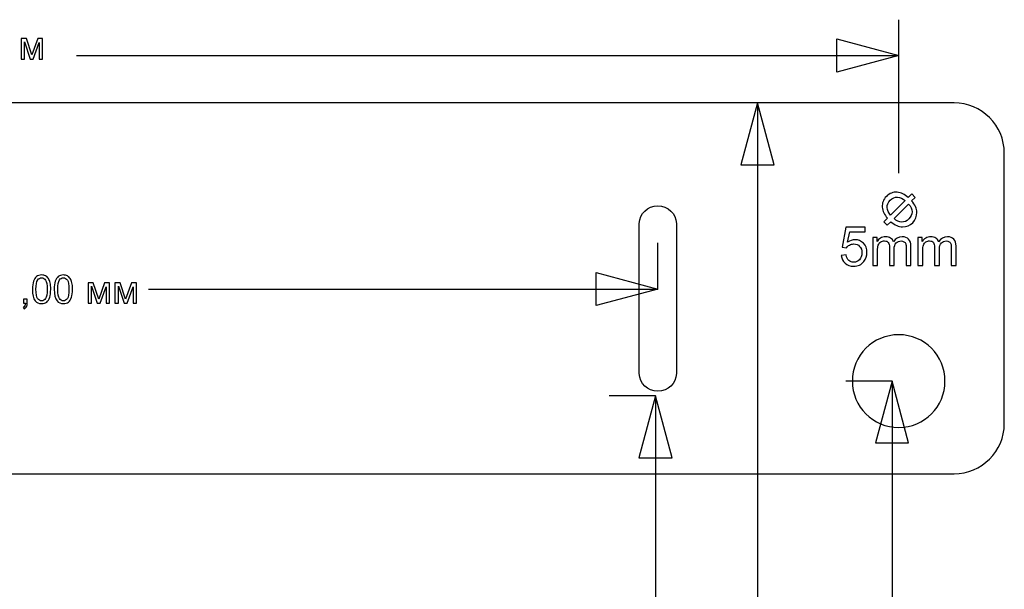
# Model space of a CAD drawing. Header units: centimetres. Extents: x -5.6 to 5.4, y -8.3 to 8.9.
# Tile 12 of 12: x 0.1 to 5.4, y 5.8 to 8.9. Entities that reach past the tile are written whole.
import ezdxf

# ---------------------------------------------------------------- set-up
doc = ezdxf.new("R2010")
doc.units = ezdxf.units.CM
doc.header["$MEASUREMENT"] = 0
doc.layers.add('layer 1', color=7, linetype='Continuous')

msp = doc.modelspace()

# ---------------------------------------------------------------- linework, layer by layer
at = {"layer": 'layer 1', "color": 155, "lineweight": 25}
for points in [[(4.87384, 8.02839), (4.87384, 8.02839), (4.87384, 8.85612), (4.87384, 8.85612)], [(0.43591, 8.66347), (0.43591, 8.66347), (4.87384, 8.66347), (4.87384, 8.66347)], [(4.11183, 8.40775), (4.11183, 8.40775), (3.86183, 8.40775), (3.86183, 8.40775)], [(4.11183, 8.40775), (4.11183, 8.40775), (4.11183, 3.40629), (4.11183, 3.40629)], [(3.57396, 7.4039), (3.57396, 7.4039), (3.57396, 7.6539), (3.57396, 7.6539)], [(0.82506, 7.4039), (0.82506, 7.4039), (3.57396, 7.4039), (3.57396, 7.4039)], [(4.83826, 6.90775), (4.83826, 6.90775), (4.58826, 6.90775), (4.58826, 6.90775)], [(4.83826, 6.90775), (4.83826, 6.90775), (4.83826, 3.50155), (4.83826, 3.50155)], [(3.56162, 6.82775), (3.56162, 6.82775), (3.31162, 6.82775), (3.31162, 6.82775)], [(3.56162, 6.82775), (3.56162, 6.82775), (3.56162, 3.31384), (3.56162, 3.31384)]]:
    msp.add_open_spline(points, degree=3, dxfattribs=at)
at = {"layer": 'layer 1', "color": 250}
for points, knots in [([(0.13721, 8.75398), (0.13721, 8.75398), (0.16586, 8.75398), (0.16586, 8.75398), (0.16586, 8.75398), (0.16586, 8.75398), (0.19489, 8.66607), (0.19489, 8.66607), (0.19489, 8.66607), (0.19489, 8.66607), (0.22703, 8.75398), (0.22703, 8.75398), (0.22703, 8.75398), (0.22703, 8.75398), (0.25363, 8.75398), (0.25363, 8.75398), (0.25363, 8.75398), (0.25363, 8.75398), (0.25363, 8.64413), (0.25363, 8.64413), (0.25363, 8.64413), (0.25363, 8.64413), (0.235, 8.64413), (0.235, 8.64413), (0.235, 8.64413), (0.235, 8.64413), (0.235, 8.73257), (0.235, 8.73257), (0.235, 8.73257), (0.235, 8.73257), (0.20265, 8.64413), (0.20265, 8.64413), (0.20265, 8.64413), (0.20265, 8.64413), (0.186, 8.64413), (0.186, 8.64413), (0.186, 8.64413), (0.186, 8.64413), (0.15542, 8.7368), (0.15542, 8.7368), (0.15542, 8.7368), (0.15542, 8.7368), (0.15542, 8.64413), (0.15542, 8.64413), (0.15542, 8.64413), (0.15542, 8.64413), (0.13721, 8.64413), (0.13721, 8.64413), (0.13721, 8.64413), (0.13721, 8.64413), (0.13721, 8.75398), (0.13721, 8.75398)], [0, 0, 0, 0, 0.0714286, 0.0714286, 0.0714286, 0.0714286, 0.1428571, 0.1428571, 0.1428571, 0.1428571, 0.2142857, 0.2142857, 0.2142857, 0.2142857, 0.2857143, 0.2857143, 0.2857143, 0.2857143, 0.3571429, 0.3571429, 0.3571429, 0.3571429, 0.4285714, 0.4285714, 0.4285714, 0.4285714, 0.5, 0.5, 0.5, 0.5, 0.5714286, 0.5714286, 0.5714286, 0.5714286, 0.6428571, 0.6428571, 0.6428571, 0.6428571, 0.7142857, 0.7142857, 0.7142857, 0.7142857, 0.7857143, 0.7857143, 0.7857143, 0.7857143, 0.8571429, 0.8571429, 0.8571429, 0.8571429, 1, 1, 1, 1]), ([(4.92536, 7.89787), (4.92536, 7.89787), (4.94454, 7.917), (4.94454, 7.917), (4.94454, 7.917), (4.94454, 7.917), (4.96303, 7.89846), (4.96303, 7.89846), (4.96303, 7.89846), (4.96303, 7.89846), (4.9439, 7.87932), (4.9439, 7.87932), (4.9439, 7.87932), (4.9619, 7.85931), (4.97119, 7.83855), (4.97179, 7.81711), (4.97179, 7.81711), (4.97233, 7.79572), (4.9649, 7.77728), (4.94941, 7.76178), (4.94941, 7.76178), (4.93426, 7.74664), (4.91606, 7.73906), (4.89482, 7.73916), (4.89482, 7.73916), (4.87351, 7.7392), (4.85252, 7.74855), (4.83176, 7.76714), (4.83176, 7.76714), (4.83176, 7.76714), (4.81248, 7.74791), (4.81248, 7.74791), (4.81248, 7.74791), (4.81248, 7.74791), (4.79394, 7.76645), (4.79394, 7.76645), (4.79394, 7.76645), (4.79394, 7.76645), (4.81322, 7.78568), (4.81322, 7.78568), (4.81322, 7.78568), (4.79621, 7.80403), (4.78691, 7.82414), (4.78524, 7.84598), (4.78524, 7.84598), (4.78356, 7.86782), (4.79104, 7.887), (4.80761, 7.90358), (4.80761, 7.90358), (4.82424, 7.9202), (4.84342, 7.92768), (4.86511, 7.92595), (4.86511, 7.92595), (4.88679, 7.92418), (4.90686, 7.91484), (4.92536, 7.89787)], [0, 0, 0, 0, 0.0666667, 0.0666667, 0.0666667, 0.0666667, 0.1333333, 0.1333333, 0.1333333, 0.1333333, 0.2, 0.2, 0.2, 0.2, 0.2666667, 0.2666667, 0.2666667, 0.2666667, 0.3333333, 0.3333333, 0.3333333, 0.3333333, 0.4, 0.4, 0.4, 0.4, 0.4666667, 0.4666667, 0.4666667, 0.4666667, 0.5333333, 0.5333333, 0.5333333, 0.5333333, 0.6, 0.6, 0.6, 0.6, 0.6666667, 0.6666667, 0.6666667, 0.6666667, 0.7333333, 0.7333333, 0.7333333, 0.7333333, 0.8, 0.8, 0.8, 0.8, 0.8666667, 0.8666667, 0.8666667, 0.8666667, 1, 1, 1, 1]), ([(4.90835, 7.88085), (4.89551, 7.8926), (4.88193, 7.8989), (4.86762, 7.89979), (4.86762, 7.89979), (4.85326, 7.90067), (4.84007, 7.89511), (4.82808, 7.88312), (4.82808, 7.88312), (4.81617, 7.87121), (4.81062, 7.85813), (4.8113, 7.84381), (4.8113, 7.84381), (4.81204, 7.8295), (4.81833, 7.81588), (4.83034, 7.8028), (4.83034, 7.8028), (4.83034, 7.8028), (4.90835, 7.88085), (4.90835, 7.88085)], [0, 0, 0, 0, 0.1666667, 0.1666667, 0.1666667, 0.1666667, 0.3333333, 0.3333333, 0.3333333, 0.3333333, 0.5, 0.5, 0.5, 0.5, 0.6666667, 0.6666667, 0.6666667, 0.6666667, 1, 1, 1, 1]), ([(4.92699, 7.86241), (4.92699, 7.86241), (4.84873, 7.78416), (4.84873, 7.78416), (4.84873, 7.78416), (4.86211, 7.77201), (4.87588, 7.76566), (4.89, 7.76512), (4.89, 7.76512), (4.90411, 7.76458), (4.91715, 7.77024), (4.92905, 7.78214), (4.92905, 7.78214), (4.9407, 7.79385), (4.94636, 7.80668), (4.94597, 7.8207), (4.94597, 7.8207), (4.94562, 7.83472), (4.93927, 7.84864), (4.92699, 7.86241)], [0, 0, 0, 0, 0.1666667, 0.1666667, 0.1666667, 0.1666667, 0.3333333, 0.3333333, 0.3333333, 0.3333333, 0.5, 0.5, 0.5, 0.5, 0.6666667, 0.6666667, 0.6666667, 0.6666667, 1, 1, 1, 1]), ([(4.56393, 7.58576), (4.56393, 7.58576), (4.59086, 7.58781), (4.59086, 7.58781), (4.59086, 7.58781), (4.59286, 7.57468), (4.5975, 7.56483), (4.60472, 7.55819), (4.60472, 7.55819), (4.61194, 7.5516), (4.62077, 7.54829), (4.63116, 7.54829), (4.63116, 7.54829), (4.6437, 7.54829), (4.65419, 7.55297), (4.66273, 7.56229), (4.66273, 7.56229), (4.67122, 7.57166), (4.67547, 7.58405), (4.67547, 7.59947), (4.67547, 7.59947), (4.67547, 7.61416), (4.67142, 7.62572), (4.66327, 7.63421), (4.66327, 7.63421), (4.65512, 7.6427), (4.64434, 7.64695), (4.63092, 7.64695), (4.63092, 7.64695), (4.62258, 7.64695), (4.61511, 7.64504), (4.60847, 7.64124), (4.60847, 7.64124), (4.60189, 7.63743), (4.59672, 7.6325), (4.59291, 7.62645), (4.59291, 7.62645), (4.59291, 7.62645), (4.56861, 7.62997), (4.56861, 7.62997), (4.56861, 7.62997), (4.56861, 7.62997), (4.58881, 7.7377), (4.58881, 7.7377), (4.58881, 7.7377), (4.58881, 7.7377), (4.69274, 7.7377), (4.69274, 7.7377), (4.69274, 7.7377), (4.69274, 7.7377), (4.69274, 7.71311), (4.69274, 7.71311), (4.69274, 7.71311), (4.69274, 7.71311), (4.60935, 7.71311), (4.60935, 7.71311), (4.60935, 7.71311), (4.60935, 7.71311), (4.59818, 7.65656), (4.59818, 7.65656), (4.59818, 7.65656), (4.61072, 7.66539), (4.62389, 7.66978), (4.63765, 7.66978), (4.63765, 7.66978), (4.6559, 7.66978), (4.67132, 7.66344), (4.68386, 7.65075), (4.68386, 7.65075), (4.6964, 7.63807), (4.70269, 7.62177), (4.70269, 7.60186), (4.70269, 7.60186), (4.70269, 7.58288), (4.69718, 7.56649), (4.68615, 7.55268), (4.68615, 7.55268), (4.67274, 7.5357), (4.65439, 7.52721), (4.63116, 7.52721), (4.63116, 7.52721), (4.61213, 7.52721), (4.59662, 7.53257), (4.58457, 7.54326), (4.58457, 7.54326), (4.57251, 7.55395), (4.56563, 7.5681), (4.56393, 7.58576)], [0, 0, 0, 0, 0.0434783, 0.0434783, 0.0434783, 0.0434783, 0.0869565, 0.0869565, 0.0869565, 0.0869565, 0.1304348, 0.1304348, 0.1304348, 0.1304348, 0.173913, 0.173913, 0.173913, 0.173913, 0.2173913, 0.2173913, 0.2173913, 0.2173913, 0.2608696, 0.2608696, 0.2608696, 0.2608696, 0.3043478, 0.3043478, 0.3043478, 0.3043478, 0.3478261, 0.3478261, 0.3478261, 0.3478261, 0.3913043, 0.3913043, 0.3913043, 0.3913043, 0.4347826, 0.4347826, 0.4347826, 0.4347826, 0.4782609, 0.4782609, 0.4782609, 0.4782609, 0.5217391, 0.5217391, 0.5217391, 0.5217391, 0.5652174, 0.5652174, 0.5652174, 0.5652174, 0.6086957, 0.6086957, 0.6086957, 0.6086957, 0.6521739, 0.6521739, 0.6521739, 0.6521739, 0.6956522, 0.6956522, 0.6956522, 0.6956522, 0.7391304, 0.7391304, 0.7391304, 0.7391304, 0.7826087, 0.7826087, 0.7826087, 0.7826087, 0.826087, 0.826087, 0.826087, 0.826087, 0.8695652, 0.8695652, 0.8695652, 0.8695652, 0.9130435, 0.9130435, 0.9130435, 0.9130435, 1, 1, 1, 1]), ([(4.73377, 7.53072), (4.73377, 7.53072), (4.73377, 7.68266), (4.73377, 7.68266), (4.73377, 7.68266), (4.73377, 7.68266), (4.7569, 7.68266), (4.7569, 7.68266), (4.7569, 7.68266), (4.7569, 7.68266), (4.7569, 7.66119), (4.7569, 7.66119), (4.7569, 7.66119), (4.76163, 7.66861), (4.76798, 7.67461), (4.77588, 7.6791), (4.77588, 7.6791), (4.78379, 7.68364), (4.79276, 7.68588), (4.80286, 7.68588), (4.80286, 7.68588), (4.81409, 7.68588), (4.82331, 7.68354), (4.83048, 7.67891), (4.83048, 7.67891), (4.83765, 7.67422), (4.84273, 7.66773), (4.84566, 7.65934), (4.84566, 7.65934), (4.85776, 7.67705), (4.87342, 7.68588), (4.89274, 7.68588), (4.89274, 7.68588), (4.90787, 7.68588), (4.91953, 7.68174), (4.92763, 7.67339), (4.92763, 7.67339), (4.93578, 7.66505), (4.93988, 7.65222), (4.93988, 7.63489), (4.93988, 7.63489), (4.93988, 7.63489), (4.93988, 7.53072), (4.93988, 7.53072), (4.93988, 7.53072), (4.93988, 7.53072), (4.91411, 7.53072), (4.91411, 7.53072), (4.91411, 7.53072), (4.91411, 7.53072), (4.91411, 7.62635), (4.91411, 7.62635), (4.91411, 7.62635), (4.91411, 7.6366), (4.91323, 7.64402), (4.91158, 7.64856), (4.91158, 7.64856), (4.90992, 7.65309), (4.90689, 7.6567), (4.90245, 7.65949), (4.90245, 7.65949), (4.89806, 7.66227), (4.89289, 7.66363), (4.88698, 7.66363), (4.88698, 7.66363), (4.87625, 7.66363), (4.86737, 7.66007), (4.86029, 7.653), (4.86029, 7.653), (4.85322, 7.64587), (4.84971, 7.6345), (4.84971, 7.61889), (4.84971, 7.61889), (4.84971, 7.61889), (4.84971, 7.53072), (4.84971, 7.53072), (4.84971, 7.53072), (4.84971, 7.53072), (4.82394, 7.53072), (4.82394, 7.53072), (4.82394, 7.53072), (4.82394, 7.53072), (4.82394, 7.62933), (4.82394, 7.62933), (4.82394, 7.62933), (4.82394, 7.64075), (4.82184, 7.64934), (4.81765, 7.65505), (4.81765, 7.65505), (4.81345, 7.66075), (4.80657, 7.66363), (4.79706, 7.66363), (4.79706, 7.66363), (4.78984, 7.66363), (4.78315, 7.66173), (4.777, 7.65792), (4.777, 7.65792), (4.77086, 7.65412), (4.76641, 7.64856), (4.76363, 7.64119), (4.76363, 7.64119), (4.7609, 7.63387), (4.75954, 7.62328), (4.75954, 7.60947), (4.75954, 7.60947), (4.75954, 7.60947), (4.75954, 7.53072), (4.75954, 7.53072), (4.75954, 7.53072), (4.75954, 7.53072), (4.73377, 7.53072), (4.73377, 7.53072)], [0, 0, 0, 0, 0.0344828, 0.0344828, 0.0344828, 0.0344828, 0.0689655, 0.0689655, 0.0689655, 0.0689655, 0.1034483, 0.1034483, 0.1034483, 0.1034483, 0.137931, 0.137931, 0.137931, 0.137931, 0.1724138, 0.1724138, 0.1724138, 0.1724138, 0.2068966, 0.2068966, 0.2068966, 0.2068966, 0.2413793, 0.2413793, 0.2413793, 0.2413793, 0.2758621, 0.2758621, 0.2758621, 0.2758621, 0.3103448, 0.3103448, 0.3103448, 0.3103448, 0.3448276, 0.3448276, 0.3448276, 0.3448276, 0.3793103, 0.3793103, 0.3793103, 0.3793103, 0.4137931, 0.4137931, 0.4137931, 0.4137931, 0.4482759, 0.4482759, 0.4482759, 0.4482759, 0.4827586, 0.4827586, 0.4827586, 0.4827586, 0.5172414, 0.5172414, 0.5172414, 0.5172414, 0.5517241, 0.5517241, 0.5517241, 0.5517241, 0.5862069, 0.5862069, 0.5862069, 0.5862069, 0.6206897, 0.6206897, 0.6206897, 0.6206897, 0.6551724, 0.6551724, 0.6551724, 0.6551724, 0.6896552, 0.6896552, 0.6896552, 0.6896552, 0.7241379, 0.7241379, 0.7241379, 0.7241379, 0.7586207, 0.7586207, 0.7586207, 0.7586207, 0.7931034, 0.7931034, 0.7931034, 0.7931034, 0.8275862, 0.8275862, 0.8275862, 0.8275862, 0.862069, 0.862069, 0.862069, 0.862069, 0.8965517, 0.8965517, 0.8965517, 0.8965517, 0.9310345, 0.9310345, 0.9310345, 0.9310345, 1, 1, 1, 1]), ([(4.97764, 7.53072), (4.97764, 7.53072), (4.97764, 7.68266), (4.97764, 7.68266), (4.97764, 7.68266), (4.97764, 7.68266), (5.00077, 7.68266), (5.00077, 7.68266), (5.00077, 7.68266), (5.00077, 7.68266), (5.00077, 7.66119), (5.00077, 7.66119), (5.00077, 7.66119), (5.0055, 7.66861), (5.01185, 7.67461), (5.01975, 7.6791), (5.01975, 7.6791), (5.02766, 7.68364), (5.03663, 7.68588), (5.04673, 7.68588), (5.04673, 7.68588), (5.05796, 7.68588), (5.06718, 7.68354), (5.07435, 7.67891), (5.07435, 7.67891), (5.08152, 7.67422), (5.0866, 7.66773), (5.08953, 7.65934), (5.08953, 7.65934), (5.10163, 7.67705), (5.11729, 7.68588), (5.13661, 7.68588), (5.13661, 7.68588), (5.15174, 7.68588), (5.1634, 7.68174), (5.1715, 7.67339), (5.1715, 7.67339), (5.17965, 7.66505), (5.18375, 7.65222), (5.18375, 7.63489), (5.18375, 7.63489), (5.18375, 7.63489), (5.18375, 7.53072), (5.18375, 7.53072), (5.18375, 7.53072), (5.18375, 7.53072), (5.15798, 7.53072), (5.15798, 7.53072), (5.15798, 7.53072), (5.15798, 7.53072), (5.15798, 7.62635), (5.15798, 7.62635), (5.15798, 7.62635), (5.15798, 7.6366), (5.1571, 7.64402), (5.15545, 7.64856), (5.15545, 7.64856), (5.15379, 7.65309), (5.15076, 7.6567), (5.14632, 7.65949), (5.14632, 7.65949), (5.14193, 7.66227), (5.13676, 7.66363), (5.13085, 7.66363), (5.13085, 7.66363), (5.12012, 7.66363), (5.11124, 7.66007), (5.10416, 7.653), (5.10416, 7.653), (5.09709, 7.64587), (5.09358, 7.6345), (5.09358, 7.61889), (5.09358, 7.61889), (5.09358, 7.61889), (5.09358, 7.53072), (5.09358, 7.53072), (5.09358, 7.53072), (5.09358, 7.53072), (5.06781, 7.53072), (5.06781, 7.53072), (5.06781, 7.53072), (5.06781, 7.53072), (5.06781, 7.62933), (5.06781, 7.62933), (5.06781, 7.62933), (5.06781, 7.64075), (5.06571, 7.64934), (5.06152, 7.65505), (5.06152, 7.65505), (5.05732, 7.66075), (5.05044, 7.66363), (5.04093, 7.66363), (5.04093, 7.66363), (5.03371, 7.66363), (5.02702, 7.66173), (5.02087, 7.65792), (5.02087, 7.65792), (5.01473, 7.65412), (5.01028, 7.64856), (5.0075, 7.64119), (5.0075, 7.64119), (5.00477, 7.63387), (5.00341, 7.62328), (5.00341, 7.60947), (5.00341, 7.60947), (5.00341, 7.60947), (5.00341, 7.53072), (5.00341, 7.53072), (5.00341, 7.53072), (5.00341, 7.53072), (4.97764, 7.53072), (4.97764, 7.53072)], [0, 0, 0, 0, 0.0344828, 0.0344828, 0.0344828, 0.0344828, 0.0689655, 0.0689655, 0.0689655, 0.0689655, 0.1034483, 0.1034483, 0.1034483, 0.1034483, 0.137931, 0.137931, 0.137931, 0.137931, 0.1724138, 0.1724138, 0.1724138, 0.1724138, 0.2068966, 0.2068966, 0.2068966, 0.2068966, 0.2413793, 0.2413793, 0.2413793, 0.2413793, 0.2758621, 0.2758621, 0.2758621, 0.2758621, 0.3103448, 0.3103448, 0.3103448, 0.3103448, 0.3448276, 0.3448276, 0.3448276, 0.3448276, 0.3793103, 0.3793103, 0.3793103, 0.3793103, 0.4137931, 0.4137931, 0.4137931, 0.4137931, 0.4482759, 0.4482759, 0.4482759, 0.4482759, 0.4827586, 0.4827586, 0.4827586, 0.4827586, 0.5172414, 0.5172414, 0.5172414, 0.5172414, 0.5517241, 0.5517241, 0.5517241, 0.5517241, 0.5862069, 0.5862069, 0.5862069, 0.5862069, 0.6206897, 0.6206897, 0.6206897, 0.6206897, 0.6551724, 0.6551724, 0.6551724, 0.6551724, 0.6896552, 0.6896552, 0.6896552, 0.6896552, 0.7241379, 0.7241379, 0.7241379, 0.7241379, 0.7586207, 0.7586207, 0.7586207, 0.7586207, 0.7931034, 0.7931034, 0.7931034, 0.7931034, 0.8275862, 0.8275862, 0.8275862, 0.8275862, 0.862069, 0.862069, 0.862069, 0.862069, 0.8965517, 0.8965517, 0.8965517, 0.8965517, 0.9310345, 0.9310345, 0.9310345, 0.9310345, 1, 1, 1, 1]), ([(0.1986, 7.4026), (0.1986, 7.42048), (0.20043, 7.43495), (0.2041, 7.44588), (0.2041, 7.44588), (0.20781, 7.45685), (0.21327, 7.46528), (0.22054, 7.47117), (0.22054, 7.47117), (0.22777, 7.47707), (0.23691, 7.47999), (0.24792, 7.47999), (0.24792, 7.47999), (0.25603, 7.47999), (0.26316, 7.47837), (0.26933, 7.47509), (0.26933, 7.47509), (0.27547, 7.47181), (0.28055, 7.46708), (0.2845, 7.46091), (0.2845, 7.46091), (0.28845, 7.45477), (0.29155, 7.44726), (0.29381, 7.4384), (0.29381, 7.4384), (0.2961, 7.42955), (0.29723, 7.41759), (0.29723, 7.4026), (0.29723, 7.4026), (0.29723, 7.38482), (0.2954, 7.37042), (0.29177, 7.35949), (0.29177, 7.35949), (0.28813, 7.34852), (0.28266, 7.34009), (0.2754, 7.33416), (0.2754, 7.33416), (0.26817, 7.32823), (0.25899, 7.32527), (0.24792, 7.32527), (0.24792, 7.32527), (0.23335, 7.32527), (0.22188, 7.33046), (0.21356, 7.34086), (0.21356, 7.34086), (0.20357, 7.35356), (0.1986, 7.37413), (0.1986, 7.4026)], [0, 0, 0, 0, 0.0769231, 0.0769231, 0.0769231, 0.0769231, 0.1538462, 0.1538462, 0.1538462, 0.1538462, 0.2307692, 0.2307692, 0.2307692, 0.2307692, 0.3076923, 0.3076923, 0.3076923, 0.3076923, 0.3846154, 0.3846154, 0.3846154, 0.3846154, 0.4615385, 0.4615385, 0.4615385, 0.4615385, 0.5384615, 0.5384615, 0.5384615, 0.5384615, 0.6153846, 0.6153846, 0.6153846, 0.6153846, 0.6923077, 0.6923077, 0.6923077, 0.6923077, 0.7692308, 0.7692308, 0.7692308, 0.7692308, 0.8461538, 0.8461538, 0.8461538, 0.8461538, 1, 1, 1, 1]), ([(0.21765, 7.40253), (0.21765, 7.37759), (0.22054, 7.36101), (0.22636, 7.35282), (0.22636, 7.35282), (0.23218, 7.3446), (0.23938, 7.34051), (0.24792, 7.34051), (0.24792, 7.34051), (0.25645, 7.34051), (0.26365, 7.34464), (0.26947, 7.35286), (0.26947, 7.35286), (0.27529, 7.36111), (0.27818, 7.37766), (0.27818, 7.40253), (0.27818, 7.40253), (0.27818, 7.42747), (0.27529, 7.44405), (0.26947, 7.45223), (0.26947, 7.45223), (0.26369, 7.46045), (0.25642, 7.46454), (0.2477, 7.46454), (0.2477, 7.46454), (0.23917, 7.46454), (0.23232, 7.46091), (0.22721, 7.45368), (0.22721, 7.45368), (0.22082, 7.44447), (0.21765, 7.4274), (0.21765, 7.40253)], [0, 0, 0, 0, 0.1111111, 0.1111111, 0.1111111, 0.1111111, 0.2222222, 0.2222222, 0.2222222, 0.2222222, 0.3333333, 0.3333333, 0.3333333, 0.3333333, 0.4444444, 0.4444444, 0.4444444, 0.4444444, 0.5555556, 0.5555556, 0.5555556, 0.5555556, 0.6666667, 0.6666667, 0.6666667, 0.6666667, 0.7777778, 0.7777778, 0.7777778, 0.7777778, 1, 1, 1, 1]), ([(0.31632, 7.4026), (0.31632, 7.42048), (0.31815, 7.43495), (0.32182, 7.44588), (0.32182, 7.44588), (0.32553, 7.45685), (0.33099, 7.46528), (0.33826, 7.47117), (0.33826, 7.47117), (0.34549, 7.47707), (0.35463, 7.47999), (0.36564, 7.47999), (0.36564, 7.47999), (0.37375, 7.47999), (0.38088, 7.47837), (0.38705, 7.47509), (0.38705, 7.47509), (0.39319, 7.47181), (0.39827, 7.46708), (0.40222, 7.46091), (0.40222, 7.46091), (0.40617, 7.45477), (0.40927, 7.44726), (0.41153, 7.4384), (0.41153, 7.4384), (0.41382, 7.42955), (0.41495, 7.41759), (0.41495, 7.4026), (0.41495, 7.4026), (0.41495, 7.38482), (0.41312, 7.37042), (0.40949, 7.35949), (0.40949, 7.35949), (0.40585, 7.34852), (0.40038, 7.34009), (0.39312, 7.33416), (0.39312, 7.33416), (0.38589, 7.32823), (0.37671, 7.32527), (0.36564, 7.32527), (0.36564, 7.32527), (0.35107, 7.32527), (0.3396, 7.33046), (0.33128, 7.34086), (0.33128, 7.34086), (0.32129, 7.35356), (0.31632, 7.37413), (0.31632, 7.4026)], [0, 0, 0, 0, 0.0769231, 0.0769231, 0.0769231, 0.0769231, 0.1538462, 0.1538462, 0.1538462, 0.1538462, 0.2307692, 0.2307692, 0.2307692, 0.2307692, 0.3076923, 0.3076923, 0.3076923, 0.3076923, 0.3846154, 0.3846154, 0.3846154, 0.3846154, 0.4615385, 0.4615385, 0.4615385, 0.4615385, 0.5384615, 0.5384615, 0.5384615, 0.5384615, 0.6153846, 0.6153846, 0.6153846, 0.6153846, 0.6923077, 0.6923077, 0.6923077, 0.6923077, 0.7692308, 0.7692308, 0.7692308, 0.7692308, 0.8461538, 0.8461538, 0.8461538, 0.8461538, 1, 1, 1, 1]), ([(0.33537, 7.40253), (0.33537, 7.37759), (0.33826, 7.36101), (0.34408, 7.35282), (0.34408, 7.35282), (0.3499, 7.3446), (0.3571, 7.34051), (0.36564, 7.34051), (0.36564, 7.34051), (0.37417, 7.34051), (0.38137, 7.34464), (0.38719, 7.35286), (0.38719, 7.35286), (0.39301, 7.36111), (0.3959, 7.37766), (0.3959, 7.40253), (0.3959, 7.40253), (0.3959, 7.42747), (0.39301, 7.44405), (0.38719, 7.45223), (0.38719, 7.45223), (0.38141, 7.46045), (0.37414, 7.46454), (0.36542, 7.46454), (0.36542, 7.46454), (0.35689, 7.46454), (0.35004, 7.46091), (0.34493, 7.45368), (0.34493, 7.45368), (0.33854, 7.44447), (0.33537, 7.4274), (0.33537, 7.40253)], [0, 0, 0, 0, 0.1111111, 0.1111111, 0.1111111, 0.1111111, 0.2222222, 0.2222222, 0.2222222, 0.2222222, 0.3333333, 0.3333333, 0.3333333, 0.3333333, 0.4444444, 0.4444444, 0.4444444, 0.4444444, 0.5555556, 0.5555556, 0.5555556, 0.5555556, 0.6666667, 0.6666667, 0.6666667, 0.6666667, 0.7777778, 0.7777778, 0.7777778, 0.7777778, 1, 1, 1, 1]), ([(0.49856, 7.43766), (0.49856, 7.43766), (0.52721, 7.43766), (0.52721, 7.43766), (0.52721, 7.43766), (0.52721, 7.43766), (0.55624, 7.34975), (0.55624, 7.34975), (0.55624, 7.34975), (0.55624, 7.34975), (0.58838, 7.43766), (0.58838, 7.43766), (0.58838, 7.43766), (0.58838, 7.43766), (0.61498, 7.43766), (0.61498, 7.43766), (0.61498, 7.43766), (0.61498, 7.43766), (0.61498, 7.32781), (0.61498, 7.32781), (0.61498, 7.32781), (0.61498, 7.32781), (0.59635, 7.32781), (0.59635, 7.32781), (0.59635, 7.32781), (0.59635, 7.32781), (0.59635, 7.41625), (0.59635, 7.41625), (0.59635, 7.41625), (0.59635, 7.41625), (0.564, 7.32781), (0.564, 7.32781), (0.564, 7.32781), (0.564, 7.32781), (0.54735, 7.32781), (0.54735, 7.32781), (0.54735, 7.32781), (0.54735, 7.32781), (0.51677, 7.42048), (0.51677, 7.42048), (0.51677, 7.42048), (0.51677, 7.42048), (0.51677, 7.32781), (0.51677, 7.32781), (0.51677, 7.32781), (0.51677, 7.32781), (0.49856, 7.32781), (0.49856, 7.32781), (0.49856, 7.32781), (0.49856, 7.32781), (0.49856, 7.43766), (0.49856, 7.43766)], [0, 0, 0, 0, 0.0714286, 0.0714286, 0.0714286, 0.0714286, 0.1428571, 0.1428571, 0.1428571, 0.1428571, 0.2142857, 0.2142857, 0.2142857, 0.2142857, 0.2857143, 0.2857143, 0.2857143, 0.2857143, 0.3571429, 0.3571429, 0.3571429, 0.3571429, 0.4285714, 0.4285714, 0.4285714, 0.4285714, 0.5, 0.5, 0.5, 0.5, 0.5714286, 0.5714286, 0.5714286, 0.5714286, 0.6428571, 0.6428571, 0.6428571, 0.6428571, 0.7142857, 0.7142857, 0.7142857, 0.7142857, 0.7857143, 0.7857143, 0.7857143, 0.7857143, 0.8571429, 0.8571429, 0.8571429, 0.8571429, 1, 1, 1, 1]), ([(0.64408, 7.43766), (0.64408, 7.43766), (0.67273, 7.43766), (0.67273, 7.43766), (0.67273, 7.43766), (0.67273, 7.43766), (0.70176, 7.34975), (0.70176, 7.34975), (0.70176, 7.34975), (0.70176, 7.34975), (0.7339, 7.43766), (0.7339, 7.43766), (0.7339, 7.43766), (0.7339, 7.43766), (0.7605, 7.43766), (0.7605, 7.43766), (0.7605, 7.43766), (0.7605, 7.43766), (0.7605, 7.32781), (0.7605, 7.32781), (0.7605, 7.32781), (0.7605, 7.32781), (0.74187, 7.32781), (0.74187, 7.32781), (0.74187, 7.32781), (0.74187, 7.32781), (0.74187, 7.41625), (0.74187, 7.41625), (0.74187, 7.41625), (0.74187, 7.41625), (0.70952, 7.32781), (0.70952, 7.32781), (0.70952, 7.32781), (0.70952, 7.32781), (0.69287, 7.32781), (0.69287, 7.32781), (0.69287, 7.32781), (0.69287, 7.32781), (0.66229, 7.42048), (0.66229, 7.42048), (0.66229, 7.42048), (0.66229, 7.42048), (0.66229, 7.32781), (0.66229, 7.32781), (0.66229, 7.32781), (0.66229, 7.32781), (0.64408, 7.32781), (0.64408, 7.32781), (0.64408, 7.32781), (0.64408, 7.32781), (0.64408, 7.43766), (0.64408, 7.43766)], [0, 0, 0, 0, 0.0714286, 0.0714286, 0.0714286, 0.0714286, 0.1428571, 0.1428571, 0.1428571, 0.1428571, 0.2142857, 0.2142857, 0.2142857, 0.2142857, 0.2857143, 0.2857143, 0.2857143, 0.2857143, 0.3571429, 0.3571429, 0.3571429, 0.3571429, 0.4285714, 0.4285714, 0.4285714, 0.4285714, 0.5, 0.5, 0.5, 0.5, 0.5714286, 0.5714286, 0.5714286, 0.5714286, 0.6428571, 0.6428571, 0.6428571, 0.6428571, 0.7142857, 0.7142857, 0.7142857, 0.7142857, 0.7857143, 0.7857143, 0.7857143, 0.7857143, 0.8571429, 0.8571429, 0.8571429, 0.8571429, 1, 1, 1, 1]), ([(0.14974, 7.32781), (0.14974, 7.32781), (0.14974, 7.34898), (0.14974, 7.34898), (0.14974, 7.34898), (0.14974, 7.34898), (0.1709, 7.34898), (0.1709, 7.34898), (0.1709, 7.34898), (0.1709, 7.34898), (0.1709, 7.32781), (0.1709, 7.32781), (0.1709, 7.32781), (0.1709, 7.32001), (0.16953, 7.3137), (0.16674, 7.3089), (0.16674, 7.3089), (0.16399, 7.3041), (0.15958, 7.30036), (0.15355, 7.29775), (0.15355, 7.29775), (0.15355, 7.29775), (0.14847, 7.3058), (0.14847, 7.3058), (0.14847, 7.3058), (0.15242, 7.30753), (0.15531, 7.31007), (0.15715, 7.31338), (0.15715, 7.31338), (0.15902, 7.31673), (0.16007, 7.32153), (0.16029, 7.32781), (0.16029, 7.32781), (0.16029, 7.32781), (0.14974, 7.32781), (0.14974, 7.32781)], [0, 0, 0, 0, 0.1, 0.1, 0.1, 0.1, 0.2, 0.2, 0.2, 0.2, 0.3, 0.3, 0.3, 0.3, 0.4, 0.4, 0.4, 0.4, 0.5, 0.5, 0.5, 0.5, 0.6, 0.6, 0.6, 0.6, 0.7, 0.7, 0.7, 0.7, 0.8, 0.8, 0.8, 0.8, 1, 1, 1, 1])]:
    msp.add_open_spline(points, degree=3, knots=knots, dxfattribs=at)
at = {"layer": 'layer 1', "color": 155, "lineweight": 25}
for points in [[(4.54052, 8.57415), (4.54052, 8.57415), (4.87384, 8.66347), (4.87384, 8.66347), (4.87384, 8.66347), (4.87384, 8.66347), (4.54052, 8.75278), (4.54052, 8.75278), (4.54052, 8.75278), (4.54052, 8.75278), (4.54052, 8.57415), (4.54052, 8.57415)], [(4.02251, 8.07443), (4.02251, 8.07443), (4.11183, 8.40775), (4.11183, 8.40775), (4.11183, 8.40775), (4.11183, 8.40775), (4.20114, 8.07443), (4.20114, 8.07443), (4.20114, 8.07443), (4.20114, 8.07443), (4.02251, 8.07443), (4.02251, 8.07443)], [(3.24064, 7.31458), (3.24064, 7.31458), (3.57396, 7.4039), (3.57396, 7.4039), (3.57396, 7.4039), (3.57396, 7.4039), (3.24064, 7.49321), (3.24064, 7.49321), (3.24064, 7.49321), (3.24064, 7.49321), (3.24064, 7.31458), (3.24064, 7.31458)], [(4.74894, 6.57443), (4.74894, 6.57443), (4.83826, 6.90775), (4.83826, 6.90775), (4.83826, 6.90775), (4.83826, 6.90775), (4.92757, 6.57443), (4.92757, 6.57443), (4.92757, 6.57443), (4.92757, 6.57443), (4.74894, 6.57443), (4.74894, 6.57443)], [(3.4723, 6.49443), (3.4723, 6.49443), (3.56162, 6.82775), (3.56162, 6.82775), (3.56162, 6.82775), (3.56162, 6.82775), (3.65093, 6.49443), (3.65093, 6.49443), (3.65093, 6.49443), (3.65093, 6.49443), (3.4723, 6.49443), (3.4723, 6.49443)]]:
    msp.add_open_spline(points, degree=3, knots=[0, 0, 0, 0, 0.25, 0.25, 0.25, 0.25, 0.5, 0.5, 0.5, 0.5, 1, 1, 1, 1], dxfattribs=at)
at = {"layer": 'layer 1', "color": 250, "lineweight": 25}
for points, knots in [([(-0.11947, 6.40775), (-0.11947, 6.40775), (-0.11947, 6.4077), (-0.11947, 6.4077), (-0.11947, 6.4077), (-0.37717, 6.40958), (-0.63106, 6.28714), (-0.78708, 6.05816), (-0.78708, 6.05816), (-0.88115, 5.92009), (-0.92613, 5.76308), (-0.92599, 5.60775), (-0.92599, 5.60775), (-0.92599, 5.60775), (-0.92602, 5.60775), (-0.92602, 5.60775), (-0.92602, 5.60775), (-0.92602, 5.60775), (-0.92602, 0.2074), (-0.92602, 0.2074), (-0.92602, 0.2074), (-0.92602, 0.2074), (-0.92602, 0.20352), (-0.92602, 0.20352), (-0.92602, 0.20352), (-0.92602, 0.20352), (-0.92599, 0.20352), (-0.92599, 0.20352), (-0.92599, 0.20352), (-0.92575, -0.05192), (-0.80348, -0.30283), (-0.57644, -0.45753), (-0.57644, -0.45753), (-0.43643, -0.55293), (-0.27694, -0.59781), (-0.11947, -0.59638), (-0.11947, -0.59638), (-0.11947, -0.59638), (-0.11947, -0.59648), (-0.11947, -0.59648), (-0.11947, -0.59648), (-0.11947, -0.59648), (5.17297, -0.59648), (5.17297, -0.59648), (5.17297, -0.59648), (5.32198, -0.59648), (5.44396, -0.71845), (5.44396, -0.86746), (5.44396, -0.86746), (5.44396, -0.86746), (5.44396, -2.32555), (5.44396, -2.32555), (5.44396, -2.32555), (5.44396, -2.47454), (5.32204, -2.59648), (5.17302, -2.59648), (5.17302, -2.59648), (5.17302, -2.59648), (3.57397, -2.59648), (3.57397, -2.59648), (3.57397, -2.59648), (3.57397, -2.59648), (3.57397, -6.29214), (3.57397, -6.29214), (3.57397, -6.29214), (3.57397, -6.29214), (3.57396, -6.29214), (3.57396, -6.29214), (3.57396, -6.29214), (3.57396, -6.29214), (3.57396, -7.80077), (3.57396, -7.80077), (3.57396, -7.80077), (3.57396, -8.06887), (3.35461, -8.28822), (3.08651, -8.28822), (3.08651, -8.28822), (3.08651, -8.28822), (-2.43858, -8.28822), (-2.43858, -8.28822), (-2.43858, -8.28822), (-2.70668, -8.28822), (-2.92603, -8.06887), (-2.92603, -7.80077), (-2.92603, -7.80077), (-2.92603, -7.80077), (-2.92603, -6.29214), (-2.92603, -6.29214), (-2.92603, -6.29214), (-2.92603, -6.29214), (-2.92603, -2.59648), (-2.92603, -2.59648), (-2.92603, -2.59648), (-2.92603, -2.59648), (-5.28506, -2.59648), (-5.28506, -2.59648), (-5.28506, -2.59648), (-5.4341, -2.59648), (-5.55604, -2.47454), (-5.55604, -2.3255), (-5.55604, -2.3255), (-5.55604, -2.3255), (-5.55604, -0.86746), (-5.55604, -0.86746), (-5.55604, -0.86746), (-5.55604, -0.71842), (-5.43407, -0.59648), (-5.28506, -0.59648), (-5.28506, -0.59648), (-5.28506, -0.59648), (-2.92604, -0.59648), (-2.92604, -0.59648), (-2.92604, -0.59648), (-2.92604, -0.59648), (-2.92604, 6.40775), (-2.92604, 6.40775), (-2.92604, 6.40775), (-2.92604, 6.40775), (-5.28506, 6.40775), (-5.28506, 6.40775), (-5.28506, 6.40775), (-5.43407, 6.40775), (-5.55604, 6.52969), (-5.55604, 6.67873), (-5.55604, 6.67873), (-5.55604, 6.67873), (-5.55604, 8.13677), (-5.55604, 8.13677), (-5.55604, 8.13677), (-5.55604, 8.28581), (-5.4341, 8.40775), (-5.28506, 8.40775), (-5.28506, 8.40775), (-5.28506, 8.40775), (5.17302, 8.40775), (5.17302, 8.40775), (5.17302, 8.40775), (5.32204, 8.40775), (5.44396, 8.28581), (5.44396, 8.13682), (5.44396, 8.13682), (5.44396, 8.13682), (5.44396, 6.67873), (5.44396, 6.67873), (5.44396, 6.67873), (5.44396, 6.52972), (5.32198, 6.40775), (5.17297, 6.40775), (5.17297, 6.40775), (5.17297, 6.40775), (-0.11947, 6.40775), (-0.11947, 6.40775)], [0, 0, 0, 0, 0.025641, 0.025641, 0.025641, 0.025641, 0.0512821, 0.0512821, 0.0512821, 0.0512821, 0.0769231, 0.0769231, 0.0769231, 0.0769231, 0.1025641, 0.1025641, 0.1025641, 0.1025641, 0.1282051, 0.1282051, 0.1282051, 0.1282051, 0.1538462, 0.1538462, 0.1538462, 0.1538462, 0.1794872, 0.1794872, 0.1794872, 0.1794872, 0.2051282, 0.2051282, 0.2051282, 0.2051282, 0.2307692, 0.2307692, 0.2307692, 0.2307692, 0.2564103, 0.2564103, 0.2564103, 0.2564103, 0.2820513, 0.2820513, 0.2820513, 0.2820513, 0.3076923, 0.3076923, 0.3076923, 0.3076923, 0.3333333, 0.3333333, 0.3333333, 0.3333333, 0.3589744, 0.3589744, 0.3589744, 0.3589744, 0.3846154, 0.3846154, 0.3846154, 0.3846154, 0.4102564, 0.4102564, 0.4102564, 0.4102564, 0.4358974, 0.4358974, 0.4358974, 0.4358974, 0.4615385, 0.4615385, 0.4615385, 0.4615385, 0.4871795, 0.4871795, 0.4871795, 0.4871795, 0.5128205, 0.5128205, 0.5128205, 0.5128205, 0.5384615, 0.5384615, 0.5384615, 0.5384615, 0.5641026, 0.5641026, 0.5641026, 0.5641026, 0.5897436, 0.5897436, 0.5897436, 0.5897436, 0.6153846, 0.6153846, 0.6153846, 0.6153846, 0.6410256, 0.6410256, 0.6410256, 0.6410256, 0.6666667, 0.6666667, 0.6666667, 0.6666667, 0.6923077, 0.6923077, 0.6923077, 0.6923077, 0.7179487, 0.7179487, 0.7179487, 0.7179487, 0.7435897, 0.7435897, 0.7435897, 0.7435897, 0.7692308, 0.7692308, 0.7692308, 0.7692308, 0.7948718, 0.7948718, 0.7948718, 0.7948718, 0.8205128, 0.8205128, 0.8205128, 0.8205128, 0.8461538, 0.8461538, 0.8461538, 0.8461538, 0.8717949, 0.8717949, 0.8717949, 0.8717949, 0.8974359, 0.8974359, 0.8974359, 0.8974359, 0.9230769, 0.9230769, 0.9230769, 0.9230769, 0.9487179, 0.9487179, 0.9487179, 0.9487179, 1, 1, 1, 1]), ([(3.57397, 7.85275), (3.57397, 7.85275), (3.57396, 7.85275), (3.57396, 7.85275), (3.57396, 7.85275), (3.51923, 7.85275), (3.47396, 7.80965), (3.47396, 7.75752), (3.47396, 7.75752), (3.47396, 7.75752), (3.47396, 6.94799), (3.47396, 6.94799), (3.47396, 6.94799), (3.47396, 6.89586), (3.51896, 6.85275), (3.57396, 6.85275), (3.57396, 6.85275), (3.57396, 6.85275), (3.57397, 6.85275), (3.57397, 6.85275), (3.57397, 6.85275), (3.62897, 6.85275), (3.67396, 6.89561), (3.67396, 6.94799), (3.67396, 6.94799), (3.67396, 6.94799), (3.67396, 7.75752), (3.67396, 7.75752), (3.67396, 7.75752), (3.67396, 7.8099), (3.62861, 7.85275), (3.57397, 7.85275)], [0, 0, 0, 0, 0.1111111, 0.1111111, 0.1111111, 0.1111111, 0.2222222, 0.2222222, 0.2222222, 0.2222222, 0.3333333, 0.3333333, 0.3333333, 0.3333333, 0.4444444, 0.4444444, 0.4444444, 0.4444444, 0.5555556, 0.5555556, 0.5555556, 0.5555556, 0.6666667, 0.6666667, 0.6666667, 0.6666667, 0.7777778, 0.7777778, 0.7777778, 0.7777778, 1, 1, 1, 1]), ([(5.12384, 6.90775), (5.12384, 6.76968), (5.01191, 6.65775), (4.87384, 6.65775), (4.87384, 6.65775), (4.73577, 6.65775), (4.62384, 6.76968), (4.62384, 6.90775), (4.62384, 6.90775), (4.62384, 7.04582), (4.73577, 7.15775), (4.87384, 7.15775), (4.87384, 7.15775), (5.01191, 7.15775), (5.12384, 7.04582), (5.12384, 6.90775)], [0, 0, 0, 0, 0.2, 0.2, 0.2, 0.2, 0.4, 0.4, 0.4, 0.4, 0.6, 0.6, 0.6, 0.6, 1, 1, 1, 1])]:
    msp.add_open_spline(points, degree=3, knots=knots, dxfattribs=at)

doc.saveas('drawing.dxf')
